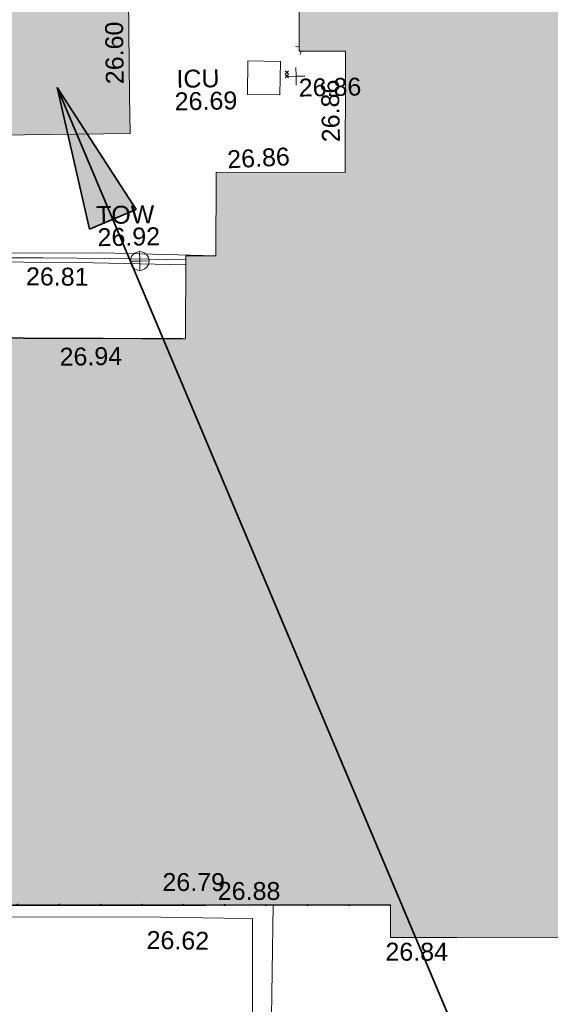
# Model space of a CAD drawing. Header units: millimetres. Extents: x -287732 to 520720, y -103372 to 287754.
# Tile 221 of 256: x 62509 to 73626, y -33671 to -13047. Entities that reach past the tile are written whole.
import ezdxf

# ---------------------------------------------------------------- set-up
doc = ezdxf.new("R2010")
doc.units = ezdxf.units.MM
doc.linetypes.add('IMPORT-UG_ELEC_STREET LIGHTING_QLB2 _2_', pattern=[2700, 1500, -300.0000000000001, 0, -250, 150, -300.0000000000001, 0, -200])
for name, color, linetype, lineweight, true_color in [('00_TOPO_EAVE', 7, 'Continuous', 9, 0x666666), ('00_TOPO_TOP_OF_WALL', 7, 'Continuous', 9, 0x666666), ('00_UAV_BUILDING_HATCH', 7, 'Continuous', 9, 0x999999), ('00_UAV_BUILDING_OUTLINE', 5, 'Continuous', 9, 0x0000ff), ('00_UAV_FENCE_2D', 7, 'Continuous', 9, 0x264c2f), ('00_UAV_LEVEL_SPOT', 7, 'Continuous', 9, 0x666666), ('00_UAV_SERV_IC', 5, 'Continuous', 9, 0x0000ff), ('00_UAV_TOP_OF_WALL', 7, 'Continuous', 9, 0x666666), ('00_UAV_WALL', 7, 'Continuous', 9, 0x7c00a5), ('12333-PUM-2D-U-0001-C01 - Rev2_REVIT IMPORT_dwg', 7, 'Continuous', 9, 0x767676), ('A_RHA_Line', 7, 'Continuous', 9, 0x00a600)]:
    doc.layers.add(name, color=color, linetype=linetype, lineweight=lineweight, true_color=true_color)
for name, color, linetype, lineweight in [('A_RHA_Detail', 7, 'Continuous', 9), ('A_RHA_Text', 7, 'Continuous', 9), ('GEN-TEXT', 7, 'Continuous', 9)]:
    doc.layers.add(name, color=color, linetype=linetype, lineweight=lineweight)
doc.styles.add('Swis721 Lt BT_2', font='swissl.ttf', dxfattribs={"height": 375})

# ---------------------------------------------------------------- blocks, each defined once
blk = doc.blocks.new('12333-PUM-2D-U-0001-C01 - Rev2_REVIT IMPORT_dwg_MSL_Eaves_SYM_1-V108-Site Location Plan Proposed')
at = {"layer": '00_TOPO_EAVE', "color": 254, "true_color": 0xcccccc}
for p, q in [((-161.1280434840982, 52.45659875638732), (-356.5791934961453, 116.0873754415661)), ((-116.0873754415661, -356.5791934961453), (-53.8860369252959, -165.518769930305))]:
    blk.add_line(p, q, dxfattribs=at)
blk = doc.blocks.new('12333-PUM-2D-U-0001-C01 - Rev2_REVIT IMPORT_dwg_TOW-2077249-Site Location Plan Proposed')
at = {"layer": '00_TOPO_TOP_OF_WALL', "color": 254, "true_color": 0xcccccc, "flags": 128}
for points in [[(0, 525.0554400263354), (0, 0), (-525.0554401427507, 0)], [(525.0554401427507, 0), (0, 0), (0, -525.0554400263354)]]:
    blk.add_lwpolyline(points, dxfattribs=at)
at = {"layer": '00_TOPO_TOP_OF_WALL', "color": 254, "true_color": 0xcccccc}
blk.add_circle((0, 0), 525.0554401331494, dxfattribs=at)
blk = doc.blocks.new('12333-PUM-2D-U-0001-C01 - Rev2_REVIT IMPORT_dwg_UAV-2077255-Site Location Plan Proposed')
at = {"layer": '00_UAV_LEVEL_SPOT', "color": 254, "true_color": 0xcccccc, "flags": 128}
for points in [[(0, -500.0000000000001), (0, 0), (-500.0000000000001, 0)], [(500.0000000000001, 0), (0, 0), (0, 500.0000000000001)]]:
    blk.add_lwpolyline(points, dxfattribs=at)
blk = doc.blocks.new('12333-PUM-2D-U-0001-C01 - Rev2_REVIT IMPORT_dwg_MGS62954_T2_Galway_ITM_3d_Rev1-2077680-Site Location Plan Proposed')
at = {"layer": '00_UAV_BUILDING_HATCH', "true_color": 0xcccccc}
h = blk.add_hatch(dxfattribs=at)
h.set_pattern_fill('FP_1', color=254, style=0, pattern_type=2)
h.set_pattern_definition([(45, (0, 0), (-441.9417382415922, 441.9417382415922), [])])
h.paths.add_polyline_path([(533971675.2825558, 725522593.5417731), (533971674.2385213, 725522613.4642802), (533958527.84701, 725522878.4017948), (533958667.9126847, 725530330.2946429), (533958477.7048926, 725522832.8325349), (533971673.8912131, 725522593.5670003)])
h.paths.add_polyline_path([(533967520.112688, 725534544.5790929), (533967522.6341133, 725534550.2937528), (533958779.7048925, 725534736.8325347), (533958779.331897, 725534715.4636313), (533966666.4611339, 725534561.2682028)])
at = {"layer": '00_UAV_BUILDING_OUTLINE', "color": 254, "true_color": 0xcccccc, "flags": 128}
for points in [[(533967522.6341133, 725534550.2937528), (533962529.6941978, 725534656.8229157), (533958779.7048925, 725534736.8325347), (533958779.1628553, 725534715.466936)], [(533958692.4888416, 725531299.0183899), (533958621.3489771, 725528494.8828061), (533958494.5531966, 725523496.9458162), (533958477.7048926, 725522832.8325349), (533962810.820717, 725522754.2670122), (533967807.9413472, 725522663.6621428), (533971675.2825558, 725522593.5417731)]]:
    blk.add_lwpolyline(points, dxfattribs=at)
at = {"layer": '00_UAV_FENCE_2D', "color": 254, "true_color": 0xcccccc}
blk.add_line((533966052.0902098, 725536251.8644042), (533967623.1779484, 725536198.1406525), dxfattribs=at)
at = {"layer": '00_UAV_FENCE_2D', "color": 254, "true_color": 0xcccccc, "flags": 128}
blk.add_lwpolyline([(533959051.0902098, 725536389.8644042), (533960788.09021, 725536359.8644042), (533962821.0902098, 725536322.8644042), (533964635.0902098, 725536292.8644042), (533966052.0902098, 725536251.8644042)], dxfattribs=at)
at = {"layer": '00_UAV_SERV_IC', "color": 254, "true_color": 0xcccccc, "flags": 128}
blk.add_lwpolyline([(533968975.09, 725539636.864), (533968998.09, 725540339.8640001), (533969679.817607, 725540317.5599674), (533969656.817607, 725539614.5599673)], close=True, dxfattribs=at)
at = {"layer": '00_UAV_WALL', "color": 254, "true_color": 0xcccccc}
for p, q in [((533965870.0902098, 725536375.8644042), (533968255.4504483, 725536271.7200875)), ((533967621.1217822, 725536092.9673201), (533965689.0902098, 725536169.8644042))]:
    blk.add_line(p, q, dxfattribs=at)
at = {"layer": '00_UAV_WALL', "color": 254, "true_color": 0xcccccc, "flags": 128}
for points in [[(533965689.0902098, 725536169.8644042), (533962762.0902098, 725536244.8644042), (533960698.2334782, 725536257.4966419), (533958968.3194535, 725536268.084918), (533958969.0902098, 725536491.8644043), (533961629.0902099, 725536447.8644042), (533962010.7943143, 725536440.484687), (533964060.09021, 725536400.8644043), (533965870.0902098, 725536375.8644042)], [(533963181.9982296, 725522511.875363), (533966853.3220001, 725522441.2110001), (533968180.5371634, 725522397.8649372), (533968782.322, 725522378.211), (533968730.3220001, 725519482.2110002), (533970231.6073134, 725519468.8724818), (533973007.3220001, 725519444.211), (533975231.0834205, 725519404.6285964), (533977052.322, 725519372.211), (533980229.7220891, 725519289.6698439), (533980709.322, 725519277.2110001), (533982789.322, 725519240.2110001), (533982804.322, 725519555.211), (533982455.9755315, 725519566.7667973), (533980716.4463534, 725519624.4726977), (533980513.3220001, 725519631.211), (533977034.3220001, 725519707.211), (533975717.7391781, 725519728.589882), (533973339.3220001, 725519767.2110001), (533970718.6760166, 725519815.1079239), (533969126.3220001, 725519844.211), (533969219.536383, 725522661.4573479)]]:
    blk.add_lwpolyline(points, dxfattribs=at)
at = {"xscale": 0.375, "yscale": 0.375, "zscale": 0.375}
for name, p in [('12333-PUM-2D-U-0001-C01 - Rev2_REVIT IMPORT_dwg_MSL_Eaves_SYM_1-V108-Site Location Plan Proposed', (533970135.2565221, 725540587.3153635)), ('12333-PUM-2D-U-0001-C01 - Rev2_REVIT IMPORT_dwg_UAV-2077255-Site Location Plan Proposed', (533970000, 725540000.0000001)), ('12333-PUM-2D-U-0001-C01 - Rev2_REVIT IMPORT_dwg_TOW-2077249-Site Location Plan Proposed', (533966658.0900001, 725536188.8640001))]:
    blk.add_blockref(name, p, dxfattribs=at)
at = {"layer": '00_UAV_BUILDING_OUTLINE', "color": 251, "true_color": 0x666666, "char_height": 375, "width": 1495.902363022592, "attachment_point": 1, "line_spacing_factor": 1.005061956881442, "style": 'Swis721 Lt BT_2'}
for s, insert, rotation in [('26.60', (533966013.1187952, 725539901.7933679), 89.70938792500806), ('26.86', (533970520.4306475, 725538606.5191698), 90), ('26.86', (533968522.1096757, 725538471.6593721), 1.8948879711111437), ('26.94', (533964945.0101816, 725534399.9837519), 359.84356979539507), ('26.79', (533966910.7354787, 725523362.2348969), 358.87999527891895), ('26.88', (533968066.8780019, 725523154.2782589), 358.961260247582), ('26.84', (533971556.5001313, 725521821.9116855), 358.8799952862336)]:
    blk.add_mtext(s, dxfattribs=dict(at, insert=insert, rotation=rotation))
at = {"layer": '00_UAV_LEVEL_SPOT', "insert": (533970051.8765643, 725539949.1441547), "char_height": 375, "width": 1495.902363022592, "attachment_point": 1, "line_spacing_factor": 1.005061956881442, "style": 'Swis721 Lt BT_2'}
blk.add_mtext('26.86', dxfattribs=at)
at = {"layer": '00_UAV_SERV_IC', "color": 251, "true_color": 0x666666, "char_height": 375, "attachment_point": 1, "line_spacing_factor": 1.005061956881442, "style": 'Swis721 Lt BT_2'}
for s, insert, width in [('ICU', (533967493.6861233, 725540176.1496307), 1021.012723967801), ('26.69', (533967448.8579727, 725539705.7706298), 1495.902363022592)]:
    blk.add_mtext(s, dxfattribs=dict(at, insert=insert, width=width))
at = {"layer": '00_UAV_TOP_OF_WALL', "char_height": 375, "attachment_point": 1, "line_spacing_factor": 1.005061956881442, "style": 'Swis721 Lt BT_2'}
for s, insert, width in [('TOW', (533965760.4618379, 725537352.759887), 1343.937678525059), ('26.92', (533965782.9237452, 725536888.9119644), 1495.902363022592)]:
    blk.add_mtext(s, dxfattribs=dict(at, insert=insert, width=width))
at = {"layer": '00_UAV_WALL', "color": 251, "true_color": 0x666666, "char_height": 375, "width": 1495.902363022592, "attachment_point": 1, "line_spacing_factor": 1.005061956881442, "style": 'Swis721 Lt BT_2'}
for s, insert, rotation in [('26.81', (533964275.091138, 725536096.656314), 358.53220246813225), ('26.62', (533966560.3017867, 725522154.922226), 358.12878181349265)]:
    blk.add_mtext(s, dxfattribs=dict(at, insert=insert, rotation=rotation))
blk = doc.blocks.new('12333-PUM-2D-U-0001-C01 - Rev2_REVIT IMPORT_dwg-1620468-Site Location Plan Proposed')
at = {"layer": 'GEN-TEXT', "color": 253, "true_color": 0xaaaaaa}
for p, q in [((328692.994813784, -75806.71151774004), (328763.7054919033, -75736.00083962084)), ((328763.7054919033, -75806.71151774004), (328692.994813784, -75736.00083962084)), ((328693.9948138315, -75884.71151771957), (328764.7054919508, -75814.00083960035)), ((328764.7054919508, -75884.71151771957), (328693.9948138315, -75814.00083960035))]:
    blk.add_line(p, q, dxfattribs=at)
blk.add_blockref('12333-PUM-2D-U-0001-C01 - Rev2_REVIT IMPORT_dwg_MGS62954_T2_Galway_ITM_3d_Rev1-2077680-Site Location Plan Proposed', (-533641079.6498471, -725615854.3561786))

msp = doc.modelspace()

# ---------------------------------------------------------------- hatches: boundary and pattern name
at = {"layer": 'A_RHA_Detail', "true_color": 0xc0c0c0}
h = msp.add_hatch(color=9, dxfattribs=at)
h.paths.add_polyline_path([(-80880.60083809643, -68502.79057078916), (-80400.865924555, -68483.41509113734), (-80400.865924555, -62984.64684185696), (-24474.85765177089, -63009.32043784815), (-24456.14471271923, -50840.30023858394), (-36622.55041039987, -50831.65104353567), (-36622.55041039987, -44228.57792613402), (-50959.0526582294, -44218.38599194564), (-50959.0526582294, -42573.78171514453), (-54563.9325804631, -42571.21897729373), (-54565.69773352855, -45054.17447474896), (-92408.82109321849, -45027.27149621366), (-92411.78875845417, -49201.74309222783), (-100061.9988811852, -49201.74309222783), (-100052.2214449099, -64852.82557838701), (-86120.90825229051, -64852.82557838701), (-86092.1662649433, -62957.90041523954), (-84861.10047608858, -62957.90041523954), (-84854.79052929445, -68240.109737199), (-80870.60226892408, -68240.10973722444)])
h.paths.add_polyline_path([(-137238.9269902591, -68461.9384092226), (-132719.7426408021, -68433.0633692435), (-132847.0731201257, -62850.04282283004), (-130454.6837966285, -62916.63108078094), (-130498.2830220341, -61355.85393642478), (-117581.136331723, -61423.42893438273), (-117492.3908565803, -49183.91309190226), (-125136.5200282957, -49178.47881952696), (-125133.572703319, -45032.61887136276), (-163007.1824077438, -45005.6942194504), (-163007.1824076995, -44090.2963411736), (-163123.8521269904, -44090.21339942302), (-163122.6389897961, -42383.75184302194), (-166563.8543419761, -42383.75184298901), (-166565.034908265, -44044.39824208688), (-193158.4656786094, -44025.49275805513), (-193195.152889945, -62863.65652504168), (-137269.7106414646, -62916.63108078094), (-137254.3708868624, -65679.90523788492)])
h.paths.add_polyline_path([(120310.9497607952, -32334.28230164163), (120312.4652266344, -31610.73011961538), (133451.2244789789, -31638.24899384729), (133469.2230092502, -19717.98315780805), (121295.7536929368, -19692.48606430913), (121319.8434528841, -8190.941560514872), (112277.0825930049, -8172.001674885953), (112263.1770823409, -14811.1234547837), (78285.85310969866, -14739.95861438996), (78292.82277619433, -8167.077575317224), (75241.99098605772, -8160.673431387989), (69355.76844233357, -8152.931592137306), (69353.6659720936, -9156.74635762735), (68372.60878945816, -9154.691552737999), (68372.60878945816, -13705.52853215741), (69333.7233474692, -13707.54156770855), (69325.07112547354, -16249.53369228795), (66623.4489111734, -16249.53369228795), (66619.79243935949, -17995.29925530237), (65989.07757494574, -17995.2992552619), (65985.44262772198, -19730.78799483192), (57152.23993377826, -19712.28702421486), (57127.42535098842, -31559.89463417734), (70277.87165424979, -31587.43801817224), (70277.87165431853, -32271.7414715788), (78263.96947909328, -32285.12944888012), (78266.62661740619, -31019.79372153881), (112335.8856506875, -31091.15111860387), (112335.8856506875, -32317.57330553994), (119781.4233959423, -32333.17321913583)])
h.paths.add_polyline_path([(7503.717409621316, -1791.439263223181), (15482.43097392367, -674.0213231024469), (15484.0826588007, 148.1327206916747), (56188.28042539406, 205.5276654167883), (56155.84326007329, 14338.3166313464), (18016.62665935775, 14236.48149539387), (17967.9025208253, 34313.18372071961), (21727.10644863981, 34324.0692624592), (21708.90974962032, 40608.10218321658), (18009.66447159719, 40608.10218321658), (17995.54603706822, 45483.75063442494), (9770.084204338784, 45420.6329473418), (3966.213879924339, 45446.76585222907), (3984.771235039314, 14176.56786832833), (1023.062455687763, 14176.56786837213), (-276.5134647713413, 14190.52623461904), (-231.6790044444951, 5968.135265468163), (-226.4491536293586, 193.7444677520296), (553.0869992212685, 183.4716499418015), (7477.609307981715, 143.2867586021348), (7488.638446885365, -674.0213231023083)])
h.paths.add_polyline_path([(77755.59663317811, 53.47451145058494), (77729.51881611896, 1699.844979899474), (94464.47132486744, 1659.976083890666), (94606.37913471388, 17991.390236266), (88810.4190114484, 18015.03260816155), (88799.89418497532, 14436.74271609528), (69413.88950349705, 14457.8773889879), (69377.35724448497, 99.62816357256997), (75241.99098605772, 67.32134432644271)])
h.paths.add_polyline_path([(61252.12079701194, 46453.95617366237), (105774.7348988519, 46472.68783506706), (105768.2642198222, 61852.61234306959), (92285.13876309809, 61852.61234306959), (92308.59670399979, 65784.30757140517), (96107.4668000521, 65767.60445243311), (96059.68081117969, 75209.20847378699), (101084.8427276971, 75071.88872764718), (104988.0046543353, 74765.36560406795), (108403.6894220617, 74363.8408943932), (112009.2703903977, 73787.25420861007), (115645.3524815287, 73049.69667206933), (116890.8108051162, 72761.69136252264), (120208.9929833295, 71893.18353872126), (120865.241739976, 71703.68484519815), (124135.6329506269, 70669.67317906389), (127435.6253142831, 69480.50055823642), (127820.4368670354, 69394.93141813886), (128274.3081769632, 69331.69585753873), (128731.8791144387, 69306.66104516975), (129189.9401488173, 69320.00258290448), (129645.2782985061, 69371.62688826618), (130094.6997111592, 69461.17185603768), (130535.0520071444, 69588.00939074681), (130963.246434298, 69751.24981927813), (131376.2795165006, 69949.74812590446), (131771.2541232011, 70182.11198903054), (132162.5575600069, 70460.5404660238), (132496.0921583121, 70741.69081113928), (132820.871367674, 71064.98072578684), (133117.4593294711, 71414.31364272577), (133383.77568926, 71787.23923950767), (133616.5473239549, 72178.5372844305), (133817.1647262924, 72590.54524898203), (133982.6025969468, 73017.89547513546), (134111.7005086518, 73457.59040801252), (134203.5529320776, 73906.54590458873), (134257.5155883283, 74361.61286216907), (134272.5462649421, 74819.5993153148), (134250.5259875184, 75277.29281745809), (134189.6227572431, 75731.48297747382), (134090.9274700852, 76178.98397757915), (133955.1324028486, 76616.65691993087), (133783.1900598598, 77041.43184345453), (133576.3064937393, 77450.32925647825), (133335.932843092, 77840.48103920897), (133063.7551572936, 78209.15055532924), (132761.6825665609, 78553.75185442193), (132431.8338935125, 78871.8678050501), (132076.5227905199, 79161.26705197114), (131698.2415080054, 79419.91966861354), (131299.6434187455, 79646.01139197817), (131093.5942456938, 79746.34209763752), (132146.0467355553, 83110.22226145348), (122787.7632953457, 86282.54285518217), (121604.3555412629, 82800.3591886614), (117095.9864227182, 83870.84033785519), (116841.9598400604, 83526.35449572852), (116120.5435466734, 91221.93611972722), (110237.7341284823, 91274.27491021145), (110194.3680786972, 90435.39030214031), (104988.0046543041, 90486.49901390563), (104973.2761846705, 94309.82427956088), (103746.1314668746, 94309.8242795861), (103839.9937121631, 122852.1474271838), (96365.09202306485, 122931.9599470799), (96350.3400238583, 123952.4168585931), (104555.5505249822, 123902.1925226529), (104607.3234458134, 120248.5396156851), (125502.5015002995, 120134.1933400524), (125662.0200253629, 137657.3796882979), (114479.5865733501, 137699.2256881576), (114382.306264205, 129149.9458158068), (104644.159003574, 129187.9975073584), (104577.9931702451, 126217.3903144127), (101184.4926406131, 126159.1566967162), (101264.6166812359, 135959.2655565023), (89967.23178808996, 135988.8856164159), (89927.63362986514, 125823.6463181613), (93630.53562302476, 125840.7948842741), (93580.65688892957, 122931.9599470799), (88697.38835376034, 122904.7310126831), (88679.3898954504, 95739.09143775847), (86378.25848996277, 95739.09143775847), (86378.18187189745, 96178.1008337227), (83279.50743284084, 96200.92083327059), (83273.62493422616, 95735.74732133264), (70169.67509619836, 95733.22421950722), (70166.26842742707, 96272.07409347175), (66674.99731294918, 96257.14073655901), (66654.74538556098, 95755.71092136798), (65784.77231079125, 95755.71092136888), (65887.65094984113, 117470.630565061), (53473.3427162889, 117487.9046429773), (53434.44066309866, 98570.46349063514), (40649.41626916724, 98570.46349063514), (40610.16711559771, 94406.01479078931), (38853.82372868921, 94410.36303440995), (38848.65589191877, 89463.65332729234), (40612.46601912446, 89518.45976927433), (40665.38257362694, 86257.73741128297), (38372.19584460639, 86305.72309285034), (38369.79374539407, 76901.0507917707), (50937.9512507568, 76944.40198294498), (50922.88567286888, 74598.78180889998), (56484.9061132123, 74588.85093771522), (56484.9061132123, 75194.85181995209), (92465.4037153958, 75233.0258166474), (92645.92783662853, 71766.64845094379), (89810.55521366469, 69362.83965827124), (85313.16173974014, 69360.94750420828), (85313.16173974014, 66907.4050808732), (75210.14498263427, 66903.15451589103), (75210.14498263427, 63815.70944550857), (70819.40014309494, 63815.70999200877), (70819.21601505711, 64253.35708059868), (69456.83415683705, 64253.35708059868), (69455.7195737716, 66901.99623166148), (61303.32856759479, 66898.5668068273), (61304.56054988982, 63970.32021231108), (70500.41048208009, 63970.32021219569), (70500.4088543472, 61852.59006207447), (61245.6438848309, 61848.69637488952), (61252.03558504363, 46656.49344428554)])
h.paths.add_polyline_path([(-17153.16561239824, 48569.32684293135), (-17153.16561224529, 60770.38083685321), (-29362.88357759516, 60774.70428694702), (-29362.88357759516, 67399.20394580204), (-43507.24466814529, 67405.01911303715), (-43488.5313307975, 69093.07334175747), (-45766.41866231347, 69109.32868388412), (-45794.3462003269, 67405.01911303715), (-47272.11273194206, 67404.2124544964), (-47272.44887633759, 66454.91798908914), (-86004.56386332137, 66468.63299519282), (-86006.66970787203, 60521.58362721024), (-92662.87722510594, 60521.58362721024), (-92665.2138765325, 50184.35611932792), (-79752.0168396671, 50179.78309939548), (-79752.016597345, 48591.4932381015), (-17157.7163123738, 48569.32845417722)])
h.paths.add_polyline_path([(-201056.4185878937, 48628.75479108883), (-138377.9751621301, 48634.64535779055), (-138377.9751621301, 50133.28201003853), (-125467.710581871, 50134.49626164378), (-125468.6909603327, 60566.1903686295), (-132186.8595614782, 60565.86652591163), (-132187.4203588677, 66533.0197876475), (-170643.3098734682, 66805.61809689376), (-170643.3098732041, 67738.78475848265), (-200340.0100486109, 67488.93693764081), (-200348.7171487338, 60827.78025104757), (-201057.5650552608, 60827.71357558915), (-201056.6510294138, 51102.04313372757)])
h.paths.add_polyline_path([(-240051.5126725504, 54769.19491160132), (-239444.490259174, 54811.10754483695), (-239186.5396223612, 54841.92927608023), (-238764.8191577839, 54940.98166103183), (-238382.4735933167, 55122.46891388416), (-237990.3402229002, 55354.87497234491), (-237269.2031023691, 55936.21515020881), (-237032.4836384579, 56225.56611516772), (-236793.0039602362, 56569.31473944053), (-236554.5880578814, 57004.26389721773), (-236432.7219585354, 57267.46508908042), (-236300.081527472, 57753.26238983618), (-236250.7285154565, 58017.17885684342), (-236235.6490609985, 58516.21786804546), (-236233.2538429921, 58987.85640053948), (-236213.7029795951, 59823.48083769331), (-236363.8287855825, 59820.86038205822), (-236634.0279869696, 60698.06075827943), (-236391.9547756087, 61432.19726339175), (-236225.4740089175, 61435.10319600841), (-236201.6036569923, 62637.68779596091), (-232563.5271750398, 62639.28734435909), (-232563.5271750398, 63049.03842404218), (-232732.1945866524, 63049.15302218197), (-232860.1521277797, 63457.95890274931), (-232731.606808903, 63914.24862697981), (-232560.8209656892, 63914.24862697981), (-232515.1276847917, 70598.00033009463), (-240628.6947849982, 70598.85496273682), (-240629.7923196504, 72350.98321577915), (-246412.6011212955, 72347.36085933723), (-246412.6011212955, 70616.45923936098), (-254449.5805725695, 70618.60952619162), (-254454.637144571, 70754.06491720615), (-254469.7140363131, 73191.66276250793), (-263883.2532625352, 73267.83063688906), (-263902.4181505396, 68260.74348553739), (-263714.8217520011, 68259.82096572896), (-263552.9672900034, 67819.65434396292), (-263719.0883117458, 67392.2068408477), (-263913.6298699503, 67392.20684284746), (-263956.7001913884, 58633.76423459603), (-260181.1963171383, 58611.22607638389), (-260192.3146983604, 56354.25111579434), (-257184.684388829, 56339.46086021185), (-257213.4419957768, 57092.93866021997), (-257338.5163846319, 57093.27331223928), (-257471.0109294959, 57531.74572308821), (-257338.5163845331, 58062.22513696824), (-257203.4956297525, 58064.06881289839), (-257173.5751889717, 58598.54056692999), (-256478.2273617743, 58575.27357994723), (-256478.2273617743, 58788.51859473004), (-256013.0091299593, 58911.92701534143), (-255397.0786664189, 58780.99767617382), (-255397.0786664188, 58595.982422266), (-243809.885361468, 58585.92793201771), (-243805.3570672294, 58352.04527760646), (-243740.939469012, 57884.52572680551), (-243619.0830608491, 57421.84877545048), (-243424.3877545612, 56943.65915412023), (-243247.1437899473, 56608.24157713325), (-243003.0710579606, 56249.99021479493), (-242732.2093200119, 55932.75703082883), (-242371.7230178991, 55603.12658811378), (-242141.255125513, 55424.88676767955), (-241804.9643037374, 55216.88439822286), (-241529.4640827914, 55077.02869055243), (-241100.6275144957, 54917.18295003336), (-240836.2134980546, 54840.82833176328), (-240453.4486195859, 54788.60784130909), (-240218.9578693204, 54777.28227442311)])
h.paths.add_polyline_path([(40276.69022552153, 59895.36417752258), (40328.62676029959, 69196.9439153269), (36588.99968785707, 69217.8245910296), (36619.46637569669, 74674.25962428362), (32264.36460078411, 74687.02318924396), (32233.48293867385, 69156.26826306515), (11916.69390495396, 69269.70959686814), (11966.66200111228, 78218.75165974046), (29087.509017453, 78123.15526808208), (29143.44567205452, 88141.1370047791), (15719.348796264, 88216.09212953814), (15732.60379610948, 90589.9978889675), (4594.294101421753, 90652.19003489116), (4525.129359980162, 78265.12250449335), (10096.76365553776, 78234.01258731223), (10077.43887221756, 74773.03821910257), (4547.641142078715, 74803.91453678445), (4465.579974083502, 60107.1600234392), (19125.89094760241, 60025.30234268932), (19139.86249374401, 62527.53804644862), (31738.59196305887, 62457.19146404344), (31724.55430858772, 59943.11609815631), (38369.79364225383, 59906.01157293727)])
h.paths.add_polyline_path([(-246083.0241259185, 72334.29150213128), (-246083.0594797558, 72334.30275087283), (-246208.2905500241, 72334.29150213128)])
h.paths.add_polyline_path([(-114575.3004830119, 112178.0758695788), (-114575.3246435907, 112178.0758695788), (-114707.2752166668, 115801.5811617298)])
h.paths.add_polyline_path([(-154699.9178765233, 101760.4080976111), (-114382.050333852, 101776.0542914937), (-114382.050333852, 106926.9360164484), (-113755.641395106, 106927.1792101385), (-113757.5507412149, 111847.2721531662), (-114431.6837526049, 111847.2721531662), (-114431.8097758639, 112178.0758695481), (-114575.3004830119, 112178.0758695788), (-114578.9984943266, 121707.2390833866), (-123056.9849702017, 121707.2390833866), (-123068.8201032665, 156452.7036899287), (-119381.2340625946, 156454.1348067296), (-119381.2340625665, 160165.8597952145), (-115501.031452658, 160167.3662801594), (-115503.3750945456, 166206.5793118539), (-132411.7987151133, 166599.6604729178), (-132411.8243278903, 166665.6603411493), (-135275.0124468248, 166664.5490317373), (-135275.0124468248, 166628.1883101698), (-135911.3205076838, 166628.1944502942), (-135911.3479256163, 166352.1604668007), (-152521.1633846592, 166345.7146753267), (-152518.3680955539, 159142.6836790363), (-150699.3133726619, 159117.9265656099), (-150758.5477087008, 122560.691203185), (-151059.2005266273, 122560.691203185), (-151061.0981347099, 121302.4374932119), (-154138.3148337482, 121372.6012653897), (-154138.3148337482, 121865.1834517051), (-154704.3888425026, 121867.2611370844), (-154688.5451973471, 119352.3937021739), (-154745.5933227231, 119352.3715636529), (-154745.5763474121, 118722.1532660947), (-160794.1544526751, 118748.7442832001), (-160794.1544526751, 119410.5425977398), (-163852.1622693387, 119422.408321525), (-163855.0715294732, 118762.2003111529), (-167568.6765459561, 118778.5256058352), (-166634.6619849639, 124395.1277019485), (-166930.050559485, 124500.0918161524), (-167568.6765459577, 124707.6250903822), (-168028.2173235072, 124841.3808647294), (-168630.5006276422, 124991.3056740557), (-169238.2056069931, 125117.4693074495), (-169850.3952285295, 125219.6772876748), (-170466.1255403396, 125297.7720169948), (-171089.11025998, 125351.8553033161), (-171704.4065937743, 125381.1774255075), (-172325.0479971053, 125386.3595015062), (-172782.2248668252, 125374.5832362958), (-173401.7764235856, 125337.4554476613), (-174109.844898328, 125263.4341236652), (-174634.1213722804, 125190.4100126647), (-175245.0145766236, 125080.719099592), (-176047.1958093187, 124895.7675260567), (-176665.4852587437, 124724.7228134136), (-177045.3001228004, 124609.1129151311), (-177631.5127792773, 124405.2077276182), (-176665.4852586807, 118818.5158794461), (-177558.9402083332, 118822.4435768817), (-177662.2853368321, 125263.4341236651), (-176365.3912351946, 126542.9270807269), (-159462.2970490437, 126319.910391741), (-157057.7396790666, 128609.0850976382), (-157060.6673204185, 136153.1661957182), (-158638.8016610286, 137740.2441626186), (-159352.3735831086, 137740.2441626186), (-161634.4140634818, 140201.1078539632), (-168727.9404945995, 140256.8191146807), (-171035.0401161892, 137942.8847305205), (-174184.1459014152, 137942.8847305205), (-176460.1167434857, 140292.2858551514), (-177341.6856934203, 140292.2858551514), (-177341.7113613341, 140358.4281613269), (-183428.5803825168, 140356.0660244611), (-185921.6385985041, 137917.4639994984), (-185921.6385985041, 131757.3091155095), (-186906.8767412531, 131756.9267733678), (-187725.3914540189, 130809.9989183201), (-187724.058890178, 127376.1828148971), (-186481.0281350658, 126304.5577463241), (-186479.4846754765, 122327.2959175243), (-185176.2828158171, 121059.4673825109), (-180304.1129154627, 121059.4673824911), (-180304.1136492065, 118802.0484409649), (-193555.3706955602, 118802.0484409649), (-193555.368699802, 133117.8341649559), (-192593.6442938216, 133118.2073819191), (-192593.6442938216, 134200.8158367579), (-192224.6284783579, 134200.9592041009), (-192225.5653014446, 136615.0101267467), (-192595.0012460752, 136615.0101267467), (-192595.4357332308, 137734.4745165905), (-193589.2709668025, 137734.4746851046), (-193589.2685988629, 147474.570583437), (-193163.2062206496, 147492.8644732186), (-192765.7252967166, 147531.087133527), (-192359.9383250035, 147589.5931622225), (-192199.8207947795, 147616.5827294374), (-191882.7548926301, 147682.9245600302), (-191568.5380070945, 147761.6632019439), (-191257.654638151, 147852.677242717), (-190828.6072909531, 148002.2045655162), (-190647.7999969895, 148070.9514233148), (-190349.7690789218, 148197.8750094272), (-190056.9509284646, 148336.4013817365), (-189769.797051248, 148486.3169427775), (-189405.3590254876, 148698.0567944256), (-189132.906026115, 148873.2749095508), (-188867.542109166, 149059.0543929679), (-188609.6764469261, 149255.1087866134), (-188354.9814055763, 149465.3525772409), (-188079.6339208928, 149713.879248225), (-187884.9836199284, 149901.8220103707), (-187545.928247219, 150265.8040604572), (-187446.29984479, 150378.3960832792), (-187241.3270201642, 150629.2310214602), (-187046.3599558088, 150887.9197697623), (-186861.6992771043, 151154.0634500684), (-186546.1373636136, 151669.829875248), (-186524.4196769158, 151707.0632450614), (-163675.2898318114, 151669.829875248), (-163687.5843045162, 148134.07679455), (-157303.6541541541, 148136.492106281), (-157303.6541541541, 155759.91501608), (-157557.4317586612, 155765.0384228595), (-157555.9168973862, 166678.0466575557), (-187009.2021991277, 166699.7464767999), (-187013.0952111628, 162054.4009359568), (-188707.17754695, 162044.5925187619), (-188705.9961892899, 155021.5333641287), (-188737.9999316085, 154650.5326604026), (-188799.0133969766, 154283.1866125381), (-188857.2045401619, 154035.4341107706), (-188966.1106131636, 153679.3368924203), (-189102.6200311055, 153332.8820747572), (-189265.8911675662, 152998.2056672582), (-189454.9174011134, 152677.371060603), (-189645.2484685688, 152421.3220123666), (-189916.9563410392, 152104.2450531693), (-190212.7041973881, 151809.4634871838), (-190530.6686598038, 151538.7947471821), (-190868.8893671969, 151293.9075915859), (-191225.281078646, 151076.3118324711), (-191597.6465194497, 150887.3490191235), (-192092.8415776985, 150682.5621956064), (-192519.2468154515, 150561.8451365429), (-192903.8930791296, 150482.240889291), (-193187.215491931, 150440.8868273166), (-193594.1866364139, 150407.1257787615), (-193594.5952989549, 151459.9895227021), (-205369.2399268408, 151455.4201247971), (-205354.4523517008, 113350.0822379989), (-207187.1580384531, 113349.3710182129), (-207184.3024929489, 105991.0636522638), (-205312.8748221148, 105991.1901500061), (-205311.2362476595, 101769.6553082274), (-175488.6451201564, 101781.2285901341), (-175488.6451201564, 110889.6985621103), (-154703.4627663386, 110897.5679794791), (-154700.2792295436, 102691.5597281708)])
h.paths.add_polyline_path([(193735.9435693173, 113047.8274774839), (208865.0938716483, 114991.0266430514), (208976.1154123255, 114126.6471160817), (216447.8967332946, 115086.3281915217), (216038.7305308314, 118271.9702413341), (232648.5073383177, 120405.3421626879), (233425.993615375, 114352.0734369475), (240632.2017567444, 115277.6440988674), (239854.8412683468, 121329.9334727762), (256406.8682407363, 123455.8879629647), (257091.7572256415, 118089.1198988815), (264572.2871227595, 119040.8180953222), (261877.8350555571, 138524.7609215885), (259178.7147038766, 138221.6086035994), (259197.3483655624, 137439.0084132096), (254686.1480587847, 136897.0007612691), (255412.6810205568, 131314.8303176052), (240852.7447969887, 129522.4514056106), (239771.0426543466, 137918.8519126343), (240649.5822431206, 138010.1984551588), (240062.3063116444, 142776.6750342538), (239165.7694642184, 142685.0143484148), (237630.9646614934, 151018.3171732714), (266172.8791088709, 154560.7889781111), (271297.1876944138, 142612.4006970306), (276531.7397502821, 144861.098714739), (274941.5029779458, 148527.9037281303), (302074.5307653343, 160134.9084326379), (300215.9323773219, 164320.1841173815), (301528.1613272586, 164907.0997989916), (300405.1237791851, 167477.8916353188), (299016.6944531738, 166945.7181824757), (295626.7488506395, 174518.754428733), (294333.0289184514, 177537.1551681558), (287288.8475947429, 174518.754428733), (289427.6893504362, 169661.0163463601), (272956.7816584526, 162557.1203578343), (271943.2187787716, 164897.4305293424), (267016.3118217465, 162764.0369715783), (268502.3094164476, 159357.0430143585), (265200.4029574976, 157946.4096681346), (226856.416695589, 153146.7821792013), (227510.3041274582, 148852.0205334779), (228280.9873165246, 141179.0007483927), (227302.3544112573, 141050.281300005), (227895.3788235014, 136433.1758633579), (228748.5501749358, 136523.8855003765), (229602.3077302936, 128023.7667641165), (217691.2359889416, 126493.8999679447), (217642.3600127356, 126874.433267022), (215138.5007311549, 126552.8357430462), (215194.9980427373, 126112.965074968), (215015.6132226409, 126089.924757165), (214840.9672575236, 127449.66446064), (192258.7012018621, 124549.1816390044), (193486.3576426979, 114991.0266430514)])
h.paths.add_polyline_path([(-78076.24187439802, 117605.5188722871), (-78076.23951902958, 117610.0871211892), (-78070.318122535, 129485.7330792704), (-74723.15926543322, 129478.385255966), (-74723.15926543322, 125435.7860624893), (-48015.64546086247, 125380.0246061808), (-47996.55031653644, 135872.5822179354), (-61198.15919578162, 135901.5630078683), (-74714.72264144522, 135923.5088764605), (-74723.6287602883, 131865.2975510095), (-78070.318122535, 131872.642169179), (-78062.97909487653, 149549.7689430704), (-58292.26570492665, 149541.5607197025), (-58292.26570491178, 148946.2407608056), (-37707.70924046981, 148937.6946533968), (-37703.30827430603, 159740.0672041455), (-44148.26955755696, 159742.7429641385), (-44148.26955755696, 162961.3319174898), (-49829.95437583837, 162961.3319174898), (-49830.92144130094, 160632.0129326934), (-78494.09026625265, 160643.9130440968), (-78494.09026625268, 161615.1537738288), (-78739.225852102, 161615.2555472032), (-78691.7919454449, 168187.9195488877), (-90844.57645036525, 168126.8149079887), (-90962.52567694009, 152686.7636277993), (-89064.97866809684, 152685.9758215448), (-89079.54115380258, 117610.0871211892), (-78374.80218507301, 117605.6428258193)])
h.paths.add_polyline_path([(69254.82576126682, 129235.9722870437), (69259.97086178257, 136167.789247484), (86068.0992678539, 136131.0235193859), (86008.66431381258, 164703.3084147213), (58789.63167882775, 164723.511581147), (58789.63167882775, 170119.2062865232), (54460.1632489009, 170122.4198087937), (54457.21717773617, 166153.279245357), (47042.2151650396, 166158.7829869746), (47041.10931533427, 164668.9097040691), (39173.27935198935, 164674.7495545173), (39172.83712618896, 164078.9539098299), (17014.87910992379, 164095.4005254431), (17002.38841206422, 147267.1142245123), (12659.63471563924, 147267.1142245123), (12653.60087534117, 139137.9291796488), (17031.41608901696, 139134.6797717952), (17024.5879174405, 129935.3194463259), (39191.34773726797, 129918.8662983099), (39191.34773726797, 129258.2867272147), (69014.0340609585, 129236.1510132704)])
h.paths.add_polyline_path([(39265.62356917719, 139467.8223435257), (33050.91021530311, 139484.1586867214), (33087.56357182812, 153427.9220784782), (39277.60130889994, 153411.6505991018), (39277.60130890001, 152830.3127277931), (43058.29603858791, 152820.3745823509), (43024.83899408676, 140092.5601633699), (39267.2657899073, 140092.5601633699)])
h.paths.add_polyline_path([(1979.548949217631, 189123.2414339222), (18699.10403225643, 189180.0465563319), (18678.46874730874, 195253.6675675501), (24349.02704561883, 195272.9334348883), (24334.96888372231, 199550.7690688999), (28829.78348974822, 199566.0403168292), (28798.3577216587, 208815.6446464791), (24334.949615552, 208806.151404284), (24333.90624841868, 209113.2475694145), (16811.59093053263, 209087.6903002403), (16806.58456499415, 208843.5909093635), (6772.293057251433, 208809.4991440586), (6797.166076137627, 201488.5780549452), (-8471.058649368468, 201436.7038490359), (-8471.058649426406, 200429.0172028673), (-11856.09020770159, 200417.5164702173), (-11823.72827009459, 190892.3684138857), (-7614.729360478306, 190906.6685966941), (-7614.729360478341, 190170.8290169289), (-4608.619189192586, 190169.2993656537), (-4608.238782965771, 190916.8832264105), (1973.379031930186, 190939.2444180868), (1977.122761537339, 189837.3456693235)])
h.paths.add_polyline_path([(-20506.22133143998, 190640.0286460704), (-20122.28942212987, 206347.1214480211), (-41550.34215551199, 207015.2557957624), (-41462.26177903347, 210449.6195896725), (-31391.41053372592, 210152.0276719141), (-31078.64493155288, 223862.5743669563), (-44305.08575743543, 224230.7972280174), (-44490.79956591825, 211865.5542346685), (-47510.12209648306, 211942.9901385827), (-47722.57925071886, 203659.0205614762), (-47076.06680548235, 203635.3001465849), (-47175.4684425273, 199531.9403872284), (-46801.21126120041, 199520.4703269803), (-46873.68175963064, 195478.5899481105), (-44600.40472248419, 195425.2559779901), (-44685.88459507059, 192243.2795180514), (-38073.99929115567, 192135.6564362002), (-38104.39995468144, 191126.972250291), (-21537.79264466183, 190668.5723412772)])
h.paths.add_polyline_path([(16801.02360973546, 195961.500137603), (9656.615133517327, 196015.1086063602), (9643.838150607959, 199513.9922857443), (11631.77992468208, 199485.8321209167), (11631.7920940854, 203322.2460456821), (16806.58456511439, 203391.4855728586), (16801.0407710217, 195984.4293109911)])
h.paths.add_polyline_path([(122084.9264926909, 200536.2570557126), (122088.1805162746, 206386.1947929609), (125211.1061638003, 206386.1947929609), (125211.1162733, 206645.8932837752), (126202.7098976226, 206645.8932838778), (126203.0204769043, 207041.0477229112), (130401.4034741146, 206979.0758390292), (130444.2691124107, 209883.280297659), (126202.8383603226, 209945.8832030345), (126203.0204769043, 214624.1281189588), (127364.791950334, 214624.1281190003), (127365.2106673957, 225380.2058567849), (126159.8599207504, 225380.2527798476), (126207.4133336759, 241475.3410923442), (119482.5411291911, 241495.8747898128), (119479.2041949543, 246182.0096278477), (109943.9121324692, 246175.2196735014), (109953.2702601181, 233033.381429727), (115000.5285021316, 233033.3814296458), (114999.579292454, 208653.4991933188), (112026.3032630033, 208653.4991933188), (112024.3519988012, 200538.6761891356), (122024.6079402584, 200536.2715596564)])
h.paths.add_polyline_path([(30087.05071580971, 200986.75440713), (38030.67179071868, 201028.6865660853), (38030.67179071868, 202922.9731660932), (38109.89531492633, 202923.3913649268), (38067.25569096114, 208827.6066631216), (38013.35839378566, 208827.6672237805), (38012.38630971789, 209012.5383931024), (30044.90685988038, 208970.480297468), (30076.83023715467, 202922.9203834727)])
h.paths.add_polyline_path([(195986.2599417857, 205661.5722736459), (202896.8751332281, 206052.0074670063), (202676.8862551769, 209945.7611691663), (195766.2710618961, 209555.3259759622)])
h.paths.add_polyline_path([(-91652.40581580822, 206392.6172135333), (-79454.24421187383, 206432.5105635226), (-79629.29258199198, 238245.6998510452), (-68904.21147484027, 238215.095164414), (-68918.55832832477, 246312.9061543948), (-68918.56040493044, 246314.0782553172), (-68756.515268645, 246312.9061543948), (-68755.20581930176, 246638.9786699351), (-79620.07671794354, 246651.3624133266), (-79606.5628449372, 247343.5411849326), (-82154.50636787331, 247318.0695596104), (-82154.50636787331, 247488.1275895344), (-91640.64698348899, 247472.5371040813), (-91638.72040628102, 246846.4753752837), (-131470.3702759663, 246641.42150215), (-131470.3702759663, 250159.5419305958), (-142857.1087886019, 250176.7939677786), (-142864.0554935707, 246220.0701029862), (-165118.8027587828, 246272.3986783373), (-165040.0492656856, 253907.936045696), (-178677.4727934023, 253929.5079730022), (-178699.5521575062, 238176.7234097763), (-138599.3373496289, 238209.4781454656), (-138548.4479938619, 206627.5237025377), (-126646.6702863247, 206572.2299428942), (-126666.6805510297, 234825.8818836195), (-124962.7180531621, 234825.9534805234), (-124969.0241559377, 234688.4891474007), (-91595.61129713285, 234664.3133306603), (-91650.87307429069, 207155.5994723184)])
h.paths.add_polyline_path([(142123.7078574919, 209113.5383730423), (152768.4446292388, 209127.3137314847), (152745.2992288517, 227012.63380935), (142100.5623961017, 226998.8584508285), (142121.8067345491, 210582.5602643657)])
h.paths.add_polyline_path([(168998.8561129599, 209274.9592350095), (169026.8416078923, 226860.3446540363), (161686.6780314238, 226876.6646907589), (161647.6783165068, 209291.3037608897), (168846.6177107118, 209275.2977201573)])
h.paths.add_polyline_path([(49761.46820719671, 218476.5678095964), (49794.00484360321, 223316.1680811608), (41274.07755982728, 223363.4010619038), (41273.58999769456, 223290.8795634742), (32187.30576796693, 223351.9666549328), (32202.10532419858, 225553.2987454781), (20081.83724695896, 225634.7833114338), (20035.26675877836, 218707.7438801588), (31566.33951793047, 218630.2204881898), (31566.12891731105, 218598.8950898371), (49750.1971391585, 218476.6435849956)])
h.paths.add_polyline_path([(162361.9830851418, 234154.05208666), (162366.6425722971, 241589.9129272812), (135261.102696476, 241630.986197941), (135249.088870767, 234197.8735112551), (160249.0277027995, 234157.4671671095)])
h.paths.add_polyline_path([(176458.8604389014, 246709.5724700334), (176516.2484477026, 252173.1529804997), (168884.2833866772, 252253.3171281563), (168934.86529241, 257068.9279575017), (164355.0504715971, 257117.0331241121), (164296.1746742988, 251511.808811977), (164416.8965511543, 251510.5407811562), (164367.8024342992, 246836.573754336), (171460.1142273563, 246762.0779818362)])
at = {"layer": 'A_RHA_Detail', "true_color": 0xff0000}
h = msp.add_hatch(color=1, dxfattribs=at)
h.paths.add_polyline_path([(57133.95952019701, -15524.95938396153), (64822.46909210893, -15429.7618910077), (64727.12120221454, -7729.105699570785), (57038.6116303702, -7824.303192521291), (57105.35882369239, -13215.05896651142)])
h.paths.add_polyline_path([(108853.3350618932, -10077.34127506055), (108860.5865792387, 423.7879212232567), (101461.8787905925, 433.5491335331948), (101461.8787904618, -2673.323457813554), (105723.1858153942, -2678.940452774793), (105723.1858153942, -10073.21530337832), (106674.544423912, -10074.46932627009)])
at = {"layer": 'A_RHA_Text', "lineweight": 35}
msp.add_hatch(color=256, dxfattribs=at).paths.add_polyline_path([(63294.7234510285, -14467.05567067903), (63973.0411914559, -17436.85463359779), (64947.86469320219, -17025.75551055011)])
msp.add_hatch(color=256, dxfattribs=at).paths.add_polyline_path([(63294.7234510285, -14467.05567067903), (63973.0411914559, -17436.85463359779), (64947.86469320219, -17025.75551055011)])

# ---------------------------------------------------------------- linework, layer by layer
at = {"layer": 'A_RHA_Line', "color": 7}
for p, q in [((64812.74480476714, -14644.39167004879), (64750.84217419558, -9644.90109794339)), ((68370.89345266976, -9973.67119768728), (68363.07719261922, -13705.50856819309)), ((68363.07719261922, -13705.50856819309), (69333.72334748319, -13707.54156768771)), ((69333.72334748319, -13707.54156768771), (69333.10104695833, -14004.65605782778)), ((69333.10104695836, -14004.65605782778), (69328.39919477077, -16249.53369220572)), ((64822.46909210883, -15429.76189098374), (64812.74480476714, -14644.39167004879)), ((59822.90858724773, -15491.66538755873), (64822.46909210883, -15429.76189098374)), ((66623.4607774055, -16243.868251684), (66623.35599948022, -16293.89402747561)), ((69328.39919477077, -16249.53369220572), (66623.4607774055, -16243.868251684)), ((66623.35599948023, -16293.89402747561), (66619.79243935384, -17995.2992552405)), ((65989.08034178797, -17993.97824083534), (65985.44262780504, -19730.7879947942)), ((66619.79243935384, -17995.2992552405), (65989.08034178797, -17993.97824083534)), ((65060.90598390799, -19728.85157047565), (60069.11715309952, -19718.39636639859)), ((65985.44262780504, -19730.7879947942), (65060.90598390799, -19728.85157047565)), ((62356.35210950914, -31570.84654992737), (67355.94647165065, -31581.31810300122)), ((67355.94647165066, -31581.31810300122), (70277.87165425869, -31587.4380181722)), ((70277.87165425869, -31587.4380181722), (70276.43840030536, -32271.73846949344)), ((70276.43840030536, -32271.73846949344), (71669.95789230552, -32274.65716883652)), ((71669.95789229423, -32274.65716885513), (76669.89939023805, -32285.12944888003))]:
    msp.add_line(p, q, dxfattribs=at)
at = {"layer": 'A_RHA_Text', "lineweight": 35}
for p, q in [((63294.7234510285, -14467.05567067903), (63973.0411914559, -17436.85463359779)), ((64947.86469320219, -17025.75551055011), (63294.7234510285, -14467.05567067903)), ((63294.7234510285, -14467.05567067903), (73209.72103174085, -37978.10718979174)), ((63294.7234510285, -14467.05567067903), (63973.0411914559, -17436.85463359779)), ((64947.86469320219, -17025.75551055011), (63294.7234510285, -14467.05567067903)), ((63294.7234510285, -14467.05567067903), (73209.72103174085, -37978.10718979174)), ((63973.0411914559, -17436.85463359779), (64947.86469320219, -17025.75551055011)), ((63973.0411914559, -17436.85463359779), (64947.86469320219, -17025.75551055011))]:
    msp.add_line(p, q, dxfattribs=at)

# ---------------------------------------------------------------- block references
at = {"layer": '12333-PUM-2D-U-0001-C01 - Rev2_REVIT IMPORT_dwg', "color": 254, "linetype": 'IMPORT-UG_ELEC_STREET LIGHTING_QLB2 _2_', "true_color": 0xffd4d4, "rotation": 0.9999999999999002}
msp.add_blockref('12333-PUM-2D-U-0001-C01 - Rev2_REVIT IMPORT_dwg-1620468-Site Location Plan Proposed', (-261895.0770586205, 55869.5817132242), dxfattribs=at)

doc.saveas('drawing.dxf')
